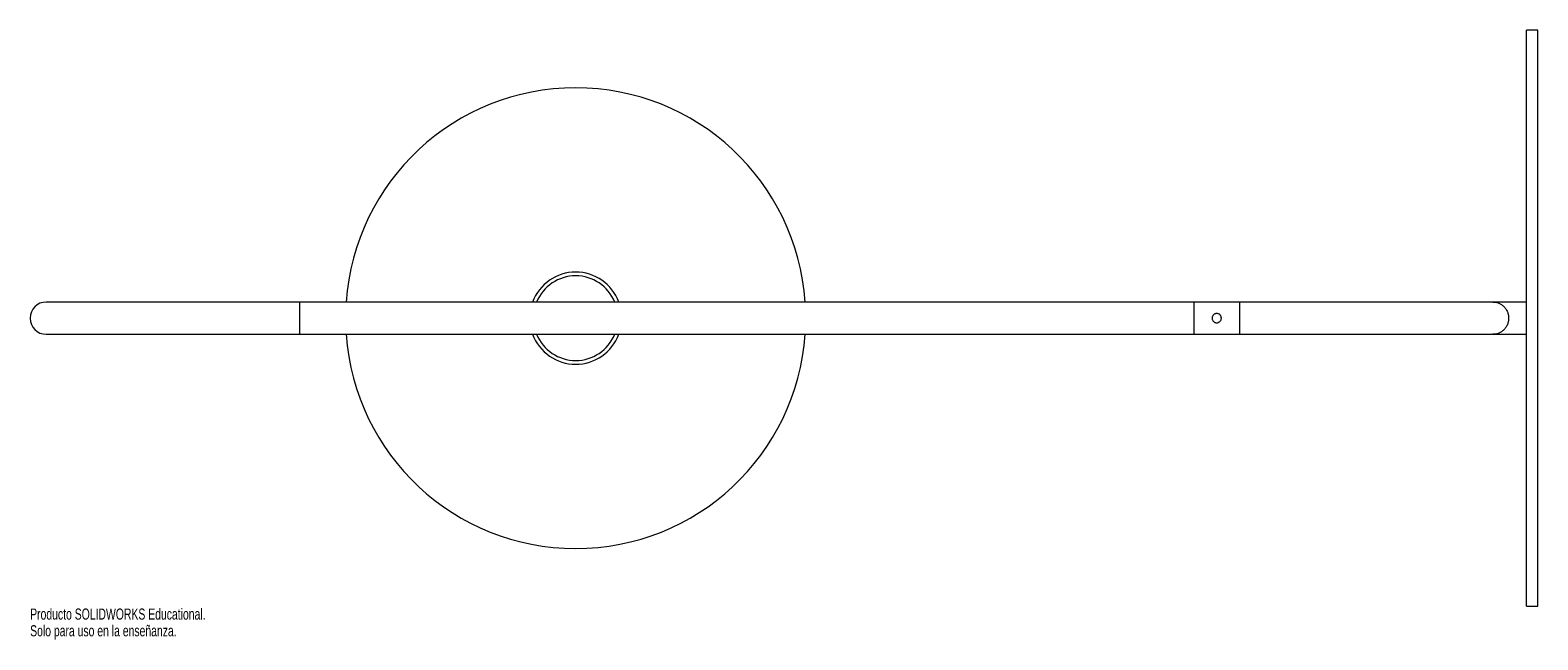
# Paper-space layout '_Posterior' of a CAD drawing. Header units: millimetres. Extents: x -405 to 250, y -140 to 125.
import ezdxf

# ---------------------------------------------------------------- set-up
doc = ezdxf.new("R2010")
doc.units = ezdxf.units.MM
doc.styles.add('SLDTEXTSTYLE0', font='TXT', dxfattribs={"width": 0.7})

psp = doc.layouts.new('_Posterior')

# ---------------------------------------------------------------- linework, layer by layer
at = {"color": 7, "linetype": 'Continuous', "lineweight": 15}
for p, q in [((249.5, 125), (244.5, 125)), ((244.5, -125), (244.5, 125)), ((249.5, -125), (249.5, 125)), ((244.5, 7), (-398.5, 7)), ((100, 7), (100, -7)), ((-398.5, -7), (244.5, -7)), ((244.5, -125), (249.5, -125))]:
    psp.add_line(p, q, dxfattribs=at)
at = {"color": 8, "linetype": 'Continuous', "lineweight": 15}
for p, q in [((-288.5, 7), (-288.5, -7)), ((120, -7), (120, 7))]:
    psp.add_line(p, q, dxfattribs=at)
at = {"color": 7, "linetype": 'Continuous', "lineweight": 15}
for centre, radius, start, end in [((-168.5, 0), 100, 4.01399, 175.98601), ((-168.5, 0), 20, 20.48732, 159.51268), ((-398.5, 0), 7, 90, 270), ((-168.5, 0), 100, 184.01399, 355.98601), ((-168.5, 0), 20, 200.48732, 339.51268)]:
    psp.add_arc(centre, radius, start, end, dxfattribs=at)
at = {"color": 8, "linetype": 'Continuous', "lineweight": 15}
for start, end in [(22.39397, 157.60603), (202.39397, 337.60603)]:
    psp.add_arc((-168.5, 0), 18.37, start, end, dxfattribs=at)
at = {"color": 7, "linetype": 'Continuous', "lineweight": 15}
for points, knots in [([(230, 7), (230.1, 7), (230.2, 7), (230.39, 6.99), (230.49, 6.98), (230.78, 6.96), (230.97, 6.93), (231.55, 6.84), (231.92, 6.74), (232.48, 6.54), (232.67, 6.46), (233.03, 6.29), (233.22, 6.2), (233.75, 5.88), (234.1, 5.64), (234.76, 5.06), (235.07, 4.73), (235.63, 3.98), (235.88, 3.57), (236.32, 2.65), (236.49, 2.16), (236.67, 1.37), (236.71, 1.1), (236.77, 0.55), (236.79, 0.28), (236.79, -0.27), (236.78, -0.55), (236.71, -1.1), (236.67, -1.37), (236.55, -1.89), (236.48, -2.15), (236.3, -2.65), (236.21, -2.89), (235.89, -3.57), (235.63, -3.99), (235.06, -4.73), (234.76, -5.06), (234.27, -5.49), (234.1, -5.62), (233.75, -5.87), (233.58, -5.98), (233.05, -6.29), (232.69, -6.46), (231.94, -6.73), (231.55, -6.83), (230.97, -6.93), (230.78, -6.96), (230.49, -6.98), (230.39, -6.99), (230.2, -7), (230.1, -7), (230, -7)], [0, 0, 0, 0, 0.015625, 0.015625, 0.03125, 0.03125, 0.0625, 0.0625, 0.125, 0.125, 0.15625, 0.15625, 0.1875, 0.1875, 0.25, 0.25, 0.3125, 0.3125, 0.375, 0.375, 0.4375, 0.4375, 0.46875, 0.46875, 0.5, 0.5, 0.53125, 0.53125, 0.5625, 0.5625, 0.59375, 0.59375, 0.625, 0.625, 0.6875, 0.6875, 0.75, 0.75, 0.78125, 0.78125, 0.8125, 0.8125, 0.875, 0.875, 0.9375, 0.9375, 0.96875, 0.96875, 0.984375, 0.984375, 1, 1, 1, 1]), ([(108, 0), (108, 0.13), (108.01, 0.26), (108.06, 0.52), (108.1, 0.65), (108.2, 0.89), (108.27, 1), (108.41, 1.22), (108.49, 1.32), (108.77, 1.6), (108.99, 1.75), (109.35, 1.9), (109.48, 1.94), (109.74, 1.99), (109.87, 2), (110.13, 2), (110.26, 1.99), (110.52, 1.94), (110.65, 1.9), (111.01, 1.75), (111.23, 1.6), (111.51, 1.32), (111.59, 1.22), (111.73, 1.01), (111.8, 0.89), (111.9, 0.65), (111.94, 0.52), (111.99, 0.26), (112, 0.13), (112, -0.26), (111.95, -0.53), (111.8, -0.89), (111.73, -1), (111.59, -1.22), (111.51, -1.32), (111.32, -1.51), (111.22, -1.59), (111.01, -1.73), (110.89, -1.8), (110.65, -1.9), (110.52, -1.94), (110.27, -1.99), (110.13, -2), (109.87, -2), (109.74, -1.99), (109.48, -1.94), (109.35, -1.9), (108.99, -1.75), (108.77, -1.6), (108.49, -1.32), (108.41, -1.22), (108.27, -1), (108.2, -0.89), (108.1, -0.65), (108.06, -0.52), (108.01, -0.26), (108, -0.13), (108, 0)], [0, 0, 0, 0, 0.03125, 0.03125, 0.0625, 0.0625, 0.09375, 0.09375, 0.125, 0.125, 0.1875, 0.1875, 0.21875, 0.21875, 0.25, 0.25, 0.28125, 0.28125, 0.3125, 0.3125, 0.375, 0.375, 0.40625, 0.40625, 0.4375, 0.4375, 0.46875, 0.46875, 0.5, 0.5, 0.5625, 0.5625, 0.59375, 0.59375, 0.625, 0.625, 0.65625, 0.65625, 0.6875, 0.6875, 0.71875, 0.71875, 0.75, 0.75, 0.78125, 0.78125, 0.8125, 0.8125, 0.875, 0.875, 0.90625, 0.90625, 0.9375, 0.9375, 0.96875, 0.96875, 1, 1, 1, 1])]:
    psp.add_open_spline(points, degree=3, knots=knots, dxfattribs=at)

# ---------------------------------------------------------------- texts
at = {"color": 7, "linetype": 'Continuous', "char_height": 4.8336, "attachment_point": 1, "style": 'SLDTEXTSTYLE0'}
for s, insert in [('Producto SOLIDWORKS Educational.', (-405.5, -126.02)), ('Solo para uso en la enseñanza.', (-405.5, -133.27))]:
    psp.add_mtext(s, dxfattribs=dict(at, insert=insert))

doc.saveas('drawing.dxf')
